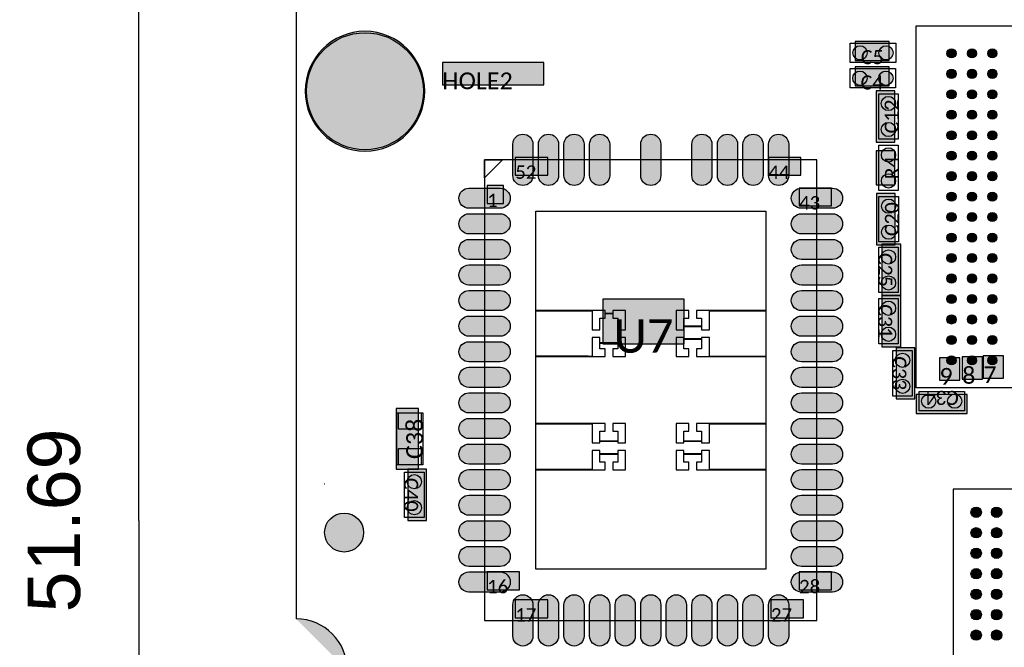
# Model space of a CAD drawing. Extents: x 39 to 117.4, y 137.3 to 200.1.
# Tile 2 of 11: x 39 to 77.5, y 158.3 to 182.8. Entities that reach past the tile are written whole.
import ezdxf

# ---------------------------------------------------------------- set-up
doc = ezdxf.new("R2010")
doc.units = 0
doc.header["$MEASUREMENT"] = 0
doc.layers.get('0').update_dxf_attribs({"linetype": 'CONTINUOUS'})
doc.layers.get('DEFPOINTS').update_dxf_attribs({"linetype": 'CONTINUOUS'})
doc.layers.add('CAD_DRAWING', color=7, linetype='CONTINUOUS')
doc.layers.add('DIMENSIONS', color=7, linetype='CONTINUOUS')
doc.styles.add('_VISDIMTXTSTYLE', font='arial.ttf')
doc.styles.get("Standard").update_dxf_attribs({"font": 'txt.shx'})
doc.dimstyles.get("Standard").update_dxf_attribs({"dimtxt": 0.18, "dimasz": 0.18, "dimexe": 0.18, "dimexo": 0.0625, "dimgap": 0.09, "dimtad": 1, "dimtih": 1, "dimtoh": 1, "dimdec": 4, "dimzin": 0, "dimtxsty": '_VISDIMTXTSTYLE', "dimcen": 0.09, "dimazin": 3, "dimtfac": 1, "dimtofl": 0, "dimtmove": 0, "dimatfit": 3, "dimtolj": 1, "dimtzin": 0})

# ---------------------------------------------------------------- blocks, each defined once
blk = doc.blocks.new('*D1')
for points in [[(43.65, 189.115744), (42.888, 184.543744), (44.412, 184.543744)], [(43.65, 137.426744), (42.888, 141.998744), (44.412, 141.998744)]]:
    blk.add_solid(points)
at = {"layer": 'DEFPOINTS'}
for p in [(43.65, 189.115744), (50.6, 189.115744), (50, 137.426744)]:
    blk.add_point(p, dxfattribs=at)
at = {"layer": 'DIMENSIONS', "linetype": 'CONTINUOUS'}
for q in [(43.65, 189.115744), (43.65, 137.426744)]:
    blk.add_line((43.65, 163.271244), q, dxfattribs=at)
for points in [[(40.827778, 189.115744), (49.188889, 189.115744)], [(40.827778, 137.426744), (48.588889, 137.426744)]]:
    blk.add_lwpolyline(points, close=True, dxfattribs=at)
at = {"insert": (40.336673, 163.271244), "char_height": 2.054655, "width": 10.610269, "attachment_point": 5, "rotation": 90, "style": '_VISDIMTXTSTYLE'}
blk.add_mtext('51.69', dxfattribs=at)

msp = doc.modelspace()

# ---------------------------------------------------------------- hatches: boundary and pattern name
at = {"layer": 'CAD_DRAWING'}
for points in [[(54.833, 180.05, 1), (50.152, 180.05, 1)], [(71.662, 181.254), (72.996, 181.254), (72.996, 181.987), (71.662, 181.987)], [(55.518, 180.304), (59.487, 180.304), (59.487, 181.177), (55.518, 181.177)], [(71.656, 180.264), (72.989, 180.264), (72.989, 180.997), (71.656, 180.997)], [(73.217, 178.062), (73.217, 180.062), (72.484, 180.062), (72.484, 178.062)], [(59.062, 177.976), (59.062, 176.757, -1), (58.275, 176.757), (58.275, 177.976, -1)], [(60.062, 177.976), (60.062, 176.757, -1), (59.275, 176.757), (59.275, 177.976, -1)], [(61.062, 177.976), (61.062, 176.757, -1), (60.275, 176.757), (60.275, 177.976, -1)], [(62.062, 177.976), (62.062, 176.757, -1), (61.275, 176.757), (61.275, 177.976, -1)], [(64.062, 177.976), (64.062, 176.757, -1), (63.275, 176.757), (63.275, 177.976, -1)], [(66.062, 177.976), (66.062, 176.757, -1), (65.275, 176.757), (65.275, 177.976, -1)], [(67.062, 177.976), (67.062, 176.757, -1), (66.275, 176.757), (66.275, 177.976, -1)], [(68.062, 177.976), (68.062, 176.757, -1), (67.275, 176.757), (67.275, 177.976, -1)], [(69.062, 177.976), (69.062, 176.757, -1), (68.275, 176.757), (68.275, 177.976, -1)], [(73.219, 176.387), (73.219, 177.72), (72.486, 177.72), (72.486, 176.387)], [(58.369, 176.767), (59.639, 176.767), (59.639, 177.464), (58.369, 177.464)], [(68.269, 176.767), (69.539, 176.767), (69.539, 177.464), (68.269, 177.464)], [(57.269, 175.666), (57.904, 175.666), (57.904, 176.364), (57.269, 176.364)], [(57.778, 175.473), (56.559, 175.473, -1), (56.559, 176.26), (57.778, 176.26, -1)], [(70.778, 175.473), (69.559, 175.473, -1), (69.559, 176.26), (70.778, 176.26, -1)], [(69.469, 175.566), (70.739, 175.566), (70.739, 176.264), (69.469, 176.264)], [(73.227, 174.049), (73.227, 176.049), (72.495, 176.049), (72.495, 174.049)], [(57.778, 174.473), (56.559, 174.473, -1), (56.559, 175.26), (57.778, 175.26, -1)], [(70.778, 174.473), (69.559, 174.473, -1), (69.559, 175.26), (70.778, 175.26, -1)], [(57.778, 173.473), (56.559, 173.473, -1), (56.559, 174.26), (57.778, 174.26, -1)], [(70.778, 173.473), (69.559, 173.473, -1), (69.559, 174.26), (70.778, 174.26, -1)], [(72.711, 174.066), (72.711, 172.065), (73.444, 172.065), (73.444, 174.066)], [(57.778, 172.473), (56.559, 172.473, -1), (56.559, 173.26), (57.778, 173.26, -1)], [(70.778, 172.473), (69.559, 172.473, -1), (69.559, 173.26), (70.778, 173.26, -1)], [(57.778, 171.473), (56.559, 171.473, -1), (56.559, 172.26), (57.778, 172.26, -1)], [(70.778, 171.473), (69.559, 171.473, -1), (69.559, 172.26), (70.778, 172.26, -1)], [(61.794, 170.18), (64.969, 170.18), (64.969, 171.924), (61.794, 171.924)], [(72.711, 172.059), (72.711, 170.059), (73.444, 170.059), (73.444, 172.059)], [(57.778, 170.473), (56.559, 170.473, -1), (56.559, 171.26), (57.778, 171.26, -1)], [(70.778, 170.473), (69.559, 170.473, -1), (69.559, 171.26), (70.778, 171.26, -1)], [(57.778, 169.473), (56.559, 169.473, -1), (56.559, 170.26), (57.778, 170.26, -1)], [(70.778, 169.473), (69.559, 169.473, -1), (69.559, 170.26), (70.778, 170.26, -1)], [(73.262, 170.025), (73.262, 168.025), (73.995, 168.025), (73.995, 170.025)], [(74.957, 168.761), (75.751, 168.761), (75.751, 169.633), (74.957, 169.633)], [(75.847, 168.791), (76.641, 168.791), (76.641, 169.663), (75.847, 169.663)], [(76.674, 168.83), (77.468, 168.83), (77.468, 169.702), (76.674, 169.702)], [(57.778, 168.473), (56.559, 168.473, -1), (56.559, 169.26), (57.778, 169.26, -1)], [(70.778, 168.473), (69.559, 168.473, -1), (69.559, 169.26), (70.778, 169.26, -1)], [(57.778, 167.473), (56.559, 167.473, -1), (56.559, 168.26), (57.778, 168.26, -1)], [(70.778, 167.473), (69.559, 167.473, -1), (69.559, 168.26), (70.778, 168.26, -1)], [(76.048, 168.189), (74.048, 168.189), (74.048, 167.456), (76.048, 167.456)], [(54.583, 165.271), (54.583, 167.652), (53.711, 167.652), (53.711, 165.271)], [(57.778, 166.473), (56.559, 166.473, -1), (56.559, 167.26), (57.778, 167.26, -1)], [(70.778, 166.473), (69.559, 166.473, -1), (69.559, 167.26), (70.778, 167.26, -1)], [(57.778, 165.473), (56.559, 165.473, -1), (56.559, 166.26), (57.778, 166.26, -1)], [(70.778, 165.473), (69.559, 165.473, -1), (69.559, 166.26), (70.778, 166.26, -1)], [(54.169, 165.277), (54.169, 163.277), (54.902, 163.277), (54.902, 165.277)], [(57.778, 164.473), (56.559, 164.473, -1), (56.559, 165.26), (57.778, 165.26, -1)], [(70.778, 164.473), (69.559, 164.473, -1), (69.559, 165.26), (70.778, 165.26, -1)], [(50.915, 164.706), (50.916, 164.706), (50.916, 164.707), (50.915, 164.707)], [(57.778, 163.473), (56.559, 163.473, -1), (56.559, 164.26), (57.778, 164.26, -1)], [(70.778, 163.473), (69.559, 163.473, -1), (69.559, 164.26), (70.778, 164.26, -1)], [(57.778, 162.473), (56.559, 162.473, -1), (56.559, 163.26), (57.778, 163.26, -1)], [(70.778, 162.473), (69.559, 162.473, -1), (69.559, 163.26), (70.778, 163.26, -1)], [(57.778, 161.473), (56.559, 161.473, -1), (56.559, 162.26), (57.778, 162.26, -1)], [(70.778, 161.473), (69.559, 161.473, -1), (69.559, 162.26), (70.778, 162.26, -1)], [(57.778, 160.473), (56.559, 160.473, -1), (56.559, 161.26), (57.778, 161.26, -1)], [(57.269, 160.566), (58.539, 160.566), (58.539, 161.264), (57.269, 161.264)], [(70.778, 160.473), (69.559, 160.473, -1), (69.559, 161.26), (70.778, 161.26, -1)], [(69.469, 160.566), (70.739, 160.566), (70.739, 161.264), (69.469, 161.264)], [(59.062, 159.976), (59.062, 158.757, -1), (58.275, 158.757), (58.275, 159.976, -1)], [(60.062, 159.976), (60.062, 158.757, -1), (59.275, 158.757), (59.275, 159.976, -1)], [(61.062, 159.976), (61.062, 158.757, -1), (60.275, 158.757), (60.275, 159.976, -1)], [(62.062, 159.976), (62.062, 158.757, -1), (61.275, 158.757), (61.275, 159.976, -1)], [(63.062, 159.976), (63.062, 158.757, -1), (62.275, 158.757), (62.275, 159.976, -1)], [(64.062, 159.976), (64.062, 158.757, -1), (63.275, 158.757), (63.275, 159.976, -1)], [(65.062, 159.976), (65.062, 158.757, -1), (64.275, 158.757), (64.275, 159.976, -1)], [(66.062, 159.976), (66.062, 158.757, -1), (65.275, 158.757), (65.275, 159.976, -1)], [(67.062, 159.976), (67.062, 158.757, -1), (66.275, 158.757), (66.275, 159.976, -1)], [(68.062, 159.976), (68.062, 158.757, -1), (67.275, 158.757), (67.275, 159.976, -1)], [(69.062, 159.976), (69.062, 158.757, -1), (68.275, 158.757), (68.275, 159.976, -1)], [(58.369, 159.467), (59.639, 159.467), (59.639, 160.164), (58.369, 160.164)], [(68.369, 159.467), (69.639, 159.467), (69.639, 160.164), (68.369, 160.164)]]:
    msp.add_hatch(color=254, dxfattribs=at).paths.add_polyline_path(points)
h = msp.add_hatch(color=254, dxfattribs=at)
edge = h.paths.add_edge_path()
edge.add_arc((52.493, 180.05), 2.286, 0, 360)
h = msp.add_hatch(color=254, dxfattribs=at)
edge = h.paths.add_edge_path()
edge.add_arc((71.854, 181.549), 0.279, 0, 360)
h = msp.add_hatch(color=254, dxfattribs=at)
edge = h.paths.add_edge_path()
edge.add_arc((72.87, 181.549), 0.279, 0, 360)
h = msp.add_hatch(color=254, dxfattribs=at)
edge = h.paths.add_edge_path()
edge.add_arc((75.429, 181.529), 0.178, 0, 360)
h = msp.add_hatch(color=254, dxfattribs=at)
edge = h.paths.add_edge_path()
edge.add_arc((76.229, 181.529), 0.178, 0, 360)
h = msp.add_hatch(color=254, dxfattribs=at)
edge = h.paths.add_edge_path()
edge.add_arc((77.029, 181.529), 0.178, 0, 360)
h = msp.add_hatch(color=254, dxfattribs=at)
edge = h.paths.add_edge_path()
edge.add_arc((71.847, 180.558), 0.279, 0, 360)
h = msp.add_hatch(color=254, dxfattribs=at)
edge = h.paths.add_edge_path()
edge.add_arc((72.863, 180.558), 0.279, 0, 360)
h = msp.add_hatch(color=254, dxfattribs=at)
edge = h.paths.add_edge_path()
edge.add_arc((75.429, 180.729), 0.178, 0, 360)
h = msp.add_hatch(color=254, dxfattribs=at)
edge = h.paths.add_edge_path()
edge.add_arc((76.229, 180.729), 0.178, 0, 360)
h = msp.add_hatch(color=254, dxfattribs=at)
edge = h.paths.add_edge_path()
edge.add_arc((77.029, 180.729), 0.178, 0, 360)
h = msp.add_hatch(color=254, dxfattribs=at)
edge = h.paths.add_edge_path()
edge.add_arc((72.963, 179.57), 0.279, 0, 360)
h = msp.add_hatch(color=254, dxfattribs=at)
edge = h.paths.add_edge_path()
edge.add_arc((75.429, 179.929), 0.178, 0, 360)
h = msp.add_hatch(color=254, dxfattribs=at)
edge = h.paths.add_edge_path()
edge.add_arc((76.229, 179.929), 0.178, 0, 360)
h = msp.add_hatch(color=254, dxfattribs=at)
edge = h.paths.add_edge_path()
edge.add_arc((77.029, 179.929), 0.178, 0, 360)
h = msp.add_hatch(color=254, dxfattribs=at)
edge = h.paths.add_edge_path()
edge.add_arc((75.429, 179.129), 0.178, 0, 360)
h = msp.add_hatch(color=254, dxfattribs=at)
edge = h.paths.add_edge_path()
edge.add_arc((76.229, 179.129), 0.178, 0, 360)
h = msp.add_hatch(color=254, dxfattribs=at)
edge = h.paths.add_edge_path()
edge.add_arc((77.029, 179.129), 0.178, 0, 360)
h = msp.add_hatch(color=254, dxfattribs=at)
edge = h.paths.add_edge_path()
edge.add_arc((72.963, 178.554), 0.279, 0, 360)
h = msp.add_hatch(color=254, dxfattribs=at)
edge = h.paths.add_edge_path()
edge.add_arc((75.429, 178.329), 0.178, 0, 360)
h = msp.add_hatch(color=254, dxfattribs=at)
edge = h.paths.add_edge_path()
edge.add_arc((76.229, 178.329), 0.178, 0, 360)
h = msp.add_hatch(color=254, dxfattribs=at)
edge = h.paths.add_edge_path()
edge.add_arc((77.029, 178.329), 0.178, 0, 360)
h = msp.add_hatch(color=254, dxfattribs=at)
edge = h.paths.add_edge_path()
edge.add_arc((72.965, 177.561), 0.279, 0, 360)
h = msp.add_hatch(color=254, dxfattribs=at)
edge = h.paths.add_edge_path()
edge.add_arc((75.429, 177.529), 0.178, 0, 360)
h = msp.add_hatch(color=254, dxfattribs=at)
edge = h.paths.add_edge_path()
edge.add_arc((76.229, 177.529), 0.178, 0, 360)
h = msp.add_hatch(color=254, dxfattribs=at)
edge = h.paths.add_edge_path()
edge.add_arc((77.029, 177.529), 0.178, 0, 360)
h = msp.add_hatch(color=254, dxfattribs=at)
edge = h.paths.add_edge_path()
edge.add_arc((72.965, 176.545), 0.279, 0, 360)
h = msp.add_hatch(color=254, dxfattribs=at)
edge = h.paths.add_edge_path()
edge.add_arc((75.429, 176.729), 0.178, 0, 360)
h = msp.add_hatch(color=254, dxfattribs=at)
edge = h.paths.add_edge_path()
edge.add_arc((76.229, 176.729), 0.178, 0, 360)
h = msp.add_hatch(color=254, dxfattribs=at)
edge = h.paths.add_edge_path()
edge.add_arc((77.029, 176.729), 0.178, 0, 360)
h = msp.add_hatch(color=254, dxfattribs=at)
edge = h.paths.add_edge_path()
edge.add_arc((75.429, 175.929), 0.178, 0, 360)
h = msp.add_hatch(color=254, dxfattribs=at)
edge = h.paths.add_edge_path()
edge.add_arc((76.229, 175.929), 0.178, 0, 360)
h = msp.add_hatch(color=254, dxfattribs=at)
edge = h.paths.add_edge_path()
edge.add_arc((77.029, 175.929), 0.178, 0, 360)
h = msp.add_hatch(color=254, dxfattribs=at)
edge = h.paths.add_edge_path()
edge.add_arc((72.973, 175.557), 0.279, 0, 360)
h = msp.add_hatch(color=254, dxfattribs=at)
edge = h.paths.add_edge_path()
edge.add_arc((75.429, 175.129), 0.178, 0, 360)
h = msp.add_hatch(color=254, dxfattribs=at)
edge = h.paths.add_edge_path()
edge.add_arc((76.229, 175.129), 0.178, 0, 360)
h = msp.add_hatch(color=254, dxfattribs=at)
edge = h.paths.add_edge_path()
edge.add_arc((77.029, 175.129), 0.178, 0, 360)
h = msp.add_hatch(color=254, dxfattribs=at)
edge = h.paths.add_edge_path()
edge.add_arc((72.973, 174.541), 0.279, 0, 360)
h = msp.add_hatch(color=254, dxfattribs=at)
edge = h.paths.add_edge_path()
edge.add_arc((75.429, 174.329), 0.178, 0, 360)
h = msp.add_hatch(color=254, dxfattribs=at)
edge = h.paths.add_edge_path()
edge.add_arc((76.229, 174.329), 0.178, 0, 360)
h = msp.add_hatch(color=254, dxfattribs=at)
edge = h.paths.add_edge_path()
edge.add_arc((77.029, 174.329), 0.178, 0, 360)
h = msp.add_hatch(color=254, dxfattribs=at)
edge = h.paths.add_edge_path()
edge.add_arc((72.965, 173.573), 0.279, 0, 360)
h = msp.add_hatch(color=254, dxfattribs=at)
edge = h.paths.add_edge_path()
edge.add_arc((75.429, 173.529), 0.178, 0, 360)
h = msp.add_hatch(color=254, dxfattribs=at)
edge = h.paths.add_edge_path()
edge.add_arc((76.229, 173.529), 0.178, 0, 360)
h = msp.add_hatch(color=254, dxfattribs=at)
edge = h.paths.add_edge_path()
edge.add_arc((77.029, 173.529), 0.178, 0, 360)
h = msp.add_hatch(color=254, dxfattribs=at)
edge = h.paths.add_edge_path()
edge.add_arc((75.429, 172.729), 0.178, 0, 360)
h = msp.add_hatch(color=254, dxfattribs=at)
edge = h.paths.add_edge_path()
edge.add_arc((76.229, 172.729), 0.178, 0, 360)
h = msp.add_hatch(color=254, dxfattribs=at)
edge = h.paths.add_edge_path()
edge.add_arc((77.029, 172.729), 0.178, 0, 360)
h = msp.add_hatch(color=254, dxfattribs=at)
edge = h.paths.add_edge_path()
edge.add_arc((72.965, 172.557), 0.279, 0, 360)
h = msp.add_hatch(color=254, dxfattribs=at)
edge = h.paths.add_edge_path()
edge.add_arc((72.965, 171.567), 0.279, 0, 360)
h = msp.add_hatch(color=254, dxfattribs=at)
edge = h.paths.add_edge_path()
edge.add_arc((75.429, 171.929), 0.178, 0, 360)
h = msp.add_hatch(color=254, dxfattribs=at)
edge = h.paths.add_edge_path()
edge.add_arc((76.229, 171.929), 0.178, 0, 360)
h = msp.add_hatch(color=254, dxfattribs=at)
edge = h.paths.add_edge_path()
edge.add_arc((77.029, 171.929), 0.178, 0, 360)
h = msp.add_hatch(color=254, dxfattribs=at)
edge = h.paths.add_edge_path()
edge.add_arc((75.429, 171.129), 0.178, 0, 360)
h = msp.add_hatch(color=254, dxfattribs=at)
edge = h.paths.add_edge_path()
edge.add_arc((76.229, 171.129), 0.178, 0, 360)
h = msp.add_hatch(color=254, dxfattribs=at)
edge = h.paths.add_edge_path()
edge.add_arc((77.029, 171.129), 0.178, 0, 360)
h = msp.add_hatch(color=254, dxfattribs=at)
edge = h.paths.add_edge_path()
edge.add_arc((72.965, 170.551), 0.279, 0, 360)
h = msp.add_hatch(color=254, dxfattribs=at)
edge = h.paths.add_edge_path()
edge.add_arc((75.429, 170.329), 0.178, 0, 360)
h = msp.add_hatch(color=254, dxfattribs=at)
edge = h.paths.add_edge_path()
edge.add_arc((76.229, 170.329), 0.178, 0, 360)
h = msp.add_hatch(color=254, dxfattribs=at)
edge = h.paths.add_edge_path()
edge.add_arc((77.029, 170.329), 0.178, 0, 360)
h = msp.add_hatch(color=254, dxfattribs=at)
edge = h.paths.add_edge_path()
edge.add_arc((73.516, 169.533), 0.279, 0, 360)
h = msp.add_hatch(color=254, dxfattribs=at)
edge = h.paths.add_edge_path()
edge.add_arc((75.429, 169.529), 0.178, 0, 360)
h = msp.add_hatch(color=254, dxfattribs=at)
edge = h.paths.add_edge_path()
edge.add_arc((76.229, 169.529), 0.178, 0, 360)
h = msp.add_hatch(color=254, dxfattribs=at)
edge = h.paths.add_edge_path()
edge.add_arc((77.029, 169.529), 0.178, 0, 360)
h = msp.add_hatch(color=254, dxfattribs=at)
edge = h.paths.add_edge_path()
edge.add_arc((73.516, 168.517), 0.279, 0, 360)
h = msp.add_hatch(color=254, dxfattribs=at)
edge = h.paths.add_edge_path()
edge.add_arc((74.54, 167.935), 0.279, 0, 360)
h = msp.add_hatch(color=254, dxfattribs=at)
edge = h.paths.add_edge_path()
edge.add_arc((75.556, 167.935), 0.279, 0, 360)
h = msp.add_hatch(color=254, dxfattribs=at)
edge = h.paths.add_edge_path()
edge.add_arc((54.423, 164.785), 0.279, 0, 360)
h = msp.add_hatch(color=254, dxfattribs=at)
edge = h.paths.add_edge_path()
edge.add_arc((54.423, 163.769), 0.279, 0, 360)
h = msp.add_hatch(color=254, dxfattribs=at)
edge = h.paths.add_edge_path()
edge.add_arc((76.395, 163.59), 0.203, 0, 360)
h = msp.add_hatch(color=254, dxfattribs=at)
edge = h.paths.add_edge_path()
edge.add_arc((77.195, 163.59), 0.203, 0, 360)
h = msp.add_hatch(color=254, dxfattribs=at)
edge = h.paths.add_edge_path()
edge.add_arc((51.677, 162.801), 0.762, 0, 360)
h = msp.add_hatch(color=254, dxfattribs=at)
edge = h.paths.add_edge_path()
edge.add_arc((76.395, 162.79), 0.203, 0, 360)
h = msp.add_hatch(color=254, dxfattribs=at)
edge = h.paths.add_edge_path()
edge.add_arc((77.195, 162.79), 0.203, 0, 360)
h = msp.add_hatch(color=254, dxfattribs=at)
edge = h.paths.add_edge_path()
edge.add_arc((76.395, 161.99), 0.203, 0, 360)
h = msp.add_hatch(color=254, dxfattribs=at)
edge = h.paths.add_edge_path()
edge.add_arc((77.195, 161.99), 0.203, 0, 360)
h = msp.add_hatch(color=254, dxfattribs=at)
edge = h.paths.add_edge_path()
edge.add_arc((76.395, 161.19), 0.203, 0, 360)
h = msp.add_hatch(color=254, dxfattribs=at)
edge = h.paths.add_edge_path()
edge.add_arc((77.195, 161.19), 0.203, 0, 360)
h = msp.add_hatch(color=254, dxfattribs=at)
edge = h.paths.add_edge_path()
edge.add_arc((76.395, 160.39), 0.203, 0, 360)
h = msp.add_hatch(color=254, dxfattribs=at)
edge = h.paths.add_edge_path()
edge.add_arc((77.195, 160.39), 0.203, 0, 360)
h = msp.add_hatch(color=254, dxfattribs=at)
edge = h.paths.add_edge_path()
edge.add_arc((49.8, 157.427), 1.999, 360, 90)
edge.add_line((51.799, 157.427), (49.8, 159.426))
h = msp.add_hatch(color=254, dxfattribs=at)
edge = h.paths.add_edge_path()
edge.add_arc((76.395, 159.59), 0.203, 0, 360)
h = msp.add_hatch(color=254, dxfattribs=at)
edge = h.paths.add_edge_path()
edge.add_arc((77.195, 159.59), 0.203, 0, 360)
h = msp.add_hatch(color=254, dxfattribs=at)
edge = h.paths.add_edge_path()
edge.add_arc((76.395, 158.79), 0.203, 0, 360)
h = msp.add_hatch(color=254, dxfattribs=at)
edge = h.paths.add_edge_path()
edge.add_arc((77.195, 158.79), 0.203, 0, 360)

# ---------------------------------------------------------------- linework, layer by layer
at = {"layer": 'CAD_DRAWING', "color": 9, "linetype": 'CONTINUOUS'}
for points in [[(49.8, 189.116), (49.8, 159.426), (49.8, 159.426)], [(74.054, 168.454), (74.054, 182.604), (74.054, 182.604)], [(74.054, 182.604), (83.204, 182.604), (83.204, 182.604)], [(71.473, 181.93), (73.251, 181.93), (73.251, 181.93)], [(71.473, 181.168), (71.473, 181.93), (71.473, 181.93)], [(73.251, 181.93), (73.251, 181.168), (73.251, 181.168)], [(73.251, 181.168), (71.473, 181.168), (71.473, 181.168)], [(71.466, 180.939), (73.244, 180.939), (73.244, 180.939)], [(71.466, 180.177), (71.466, 180.939), (71.466, 180.939)], [(73.244, 180.939), (73.244, 180.177), (73.244, 180.177)], [(73.244, 180.177), (71.466, 180.177), (71.466, 180.177)], [(72.582, 178.173), (72.582, 179.951), (72.582, 179.951)], [(72.582, 179.951), (73.344, 179.951), (73.344, 179.951)], [(73.344, 179.951), (73.344, 178.173), (73.344, 178.173)], [(73.344, 178.173), (72.582, 178.173), (72.582, 178.173)], [(72.584, 176.164), (72.584, 177.942), (72.584, 177.942)], [(72.584, 177.942), (73.346, 177.942), (73.346, 177.942)], [(73.346, 177.942), (73.346, 176.164), (73.346, 176.164)], [(70.169, 177.366), (57.169, 177.366), (57.169, 177.366)], [(57.169, 177.366), (57.169, 159.367), (57.169, 159.367)], [(57.169, 176.666), (57.169, 177.366), (57.169, 177.366)], [(57.169, 177.366), (57.869, 177.366), (57.869, 177.366)], [(57.869, 177.366), (57.169, 176.666), (57.169, 176.666)], [(70.169, 159.367), (70.169, 177.366), (70.169, 177.366)], [(73.346, 176.164), (72.584, 176.164), (72.584, 176.164)], [(72.592, 174.16), (72.592, 175.938), (72.592, 175.938)], [(72.592, 175.938), (73.354, 175.938), (73.354, 175.938)], [(73.354, 175.938), (73.354, 174.16), (73.354, 174.16)], [(59.169, 171.476), (59.169, 175.366), (59.169, 175.366)], [(59.169, 175.366), (68.169, 175.366), (68.169, 175.366)], [(68.169, 175.366), (68.169, 171.476), (68.169, 171.476)], [(73.354, 174.16), (72.592, 174.16), (72.592, 174.16)], [(72.584, 172.176), (72.584, 173.954), (72.584, 173.954)], [(72.584, 173.954), (73.346, 173.954), (73.346, 173.954)], [(73.346, 173.954), (73.346, 172.176), (73.346, 172.176)], [(73.346, 172.176), (72.584, 172.176), (72.584, 172.176)], [(72.584, 170.17), (72.584, 171.948), (72.584, 171.948)], [(72.584, 171.948), (73.346, 171.948), (73.346, 171.948)], [(73.346, 171.948), (73.346, 170.17), (73.346, 170.17)], [(61.879, 171.476), (59.169, 171.476), (59.169, 171.476)], [(59.169, 169.688), (59.169, 171.467), (59.169, 171.467)], [(59.169, 171.467), (61.379, 171.467), (61.379, 171.467)], [(61.379, 171.467), (61.379, 170.726), (61.379, 170.726)], [(61.879, 171.366), (61.879, 171.476), (61.879, 171.476)], [(62.179, 171.366), (61.879, 171.366), (61.879, 171.366)], [(61.879, 171.176), (61.879, 171.357), (61.879, 171.357)], [(61.879, 171.357), (62.179, 171.357), (62.179, 171.357)], [(62.679, 171.476), (62.179, 171.476), (62.179, 171.476)], [(62.179, 171.476), (62.179, 171.366), (62.179, 171.366)], [(62.179, 171.357), (62.179, 171.176), (62.179, 171.176)], [(62.679, 170.726), (62.679, 171.476), (62.679, 171.476)], [(65.159, 171.476), (64.659, 171.476), (64.659, 171.476)], [(64.659, 171.476), (64.659, 170.726), (64.659, 170.726)], [(65.159, 171.176), (65.159, 171.476), (65.159, 171.476)], [(68.169, 171.476), (65.459, 171.476), (65.459, 171.476)], [(65.459, 171.476), (65.459, 171.176), (65.459, 171.176)], [(65.959, 170.726), (65.959, 171.467), (65.959, 171.467)], [(65.959, 171.467), (68.169, 171.467), (68.169, 171.467)], [(68.169, 171.467), (68.169, 169.687), (68.169, 169.687)], [(61.679, 170.726), (61.679, 171.176), (61.679, 171.176)], [(61.679, 171.176), (61.879, 171.176), (61.879, 171.176)], [(62.179, 171.176), (62.379, 171.176), (62.379, 171.176)], [(62.379, 171.176), (62.379, 170.726), (62.379, 170.726)], [(64.959, 170.867), (64.959, 171.176), (64.959, 171.176)], [(64.959, 171.176), (65.159, 171.176), (65.159, 171.176)], [(65.459, 171.176), (65.659, 171.176), (65.659, 171.176)], [(65.659, 171.176), (65.659, 170.867), (65.659, 170.867)], [(61.379, 170.726), (61.679, 170.726), (61.679, 170.726)], [(62.379, 170.726), (62.679, 170.726), (62.679, 170.726)], [(64.659, 170.726), (64.959, 170.726), (64.959, 170.726)], [(65.659, 170.867), (64.959, 170.867), (64.959, 170.867)], [(64.959, 170.726), (64.959, 170.856), (64.959, 170.856)], [(64.959, 170.856), (65.659, 170.856), (65.659, 170.856)], [(65.659, 170.856), (65.659, 170.726), (65.659, 170.726)], [(65.659, 170.726), (65.959, 170.726), (65.959, 170.726)], [(61.679, 170.426), (61.379, 170.426), (61.379, 170.426)], [(61.379, 170.426), (61.379, 169.687), (61.379, 169.687)], [(61.679, 170.216), (61.679, 170.426), (61.679, 170.426)], [(62.379, 170.216), (61.679, 170.216), (61.679, 170.216)], [(61.679, 169.977), (61.679, 170.206), (61.679, 170.206)], [(61.679, 170.206), (62.379, 170.206), (62.379, 170.206)], [(62.679, 170.426), (62.379, 170.426), (62.379, 170.426)], [(62.379, 170.426), (62.379, 170.216), (62.379, 170.216)], [(62.379, 170.206), (62.379, 169.977), (62.379, 169.977)], [(62.679, 169.676), (62.679, 170.426), (62.679, 170.426)], [(64.959, 170.426), (64.659, 170.426), (64.659, 170.426)], [(64.659, 170.426), (64.659, 169.676), (64.659, 169.676)], [(64.959, 170.366), (64.959, 170.426), (64.959, 170.426)], [(65.659, 170.366), (64.959, 170.366), (64.959, 170.366)], [(64.959, 169.977), (64.959, 170.357), (64.959, 170.357)], [(64.959, 170.357), (65.659, 170.357), (65.659, 170.357)], [(65.959, 170.426), (65.659, 170.426), (65.659, 170.426)], [(65.659, 170.426), (65.659, 170.366), (65.659, 170.366)], [(65.659, 170.357), (65.659, 169.977), (65.659, 169.977)], [(65.959, 169.687), (65.959, 170.426), (65.959, 170.426)], [(61.879, 169.977), (61.679, 169.977), (61.679, 169.977)], [(61.879, 169.676), (61.879, 169.977), (61.879, 169.977)], [(62.379, 169.977), (62.179, 169.977), (62.179, 169.977)], [(62.179, 169.977), (62.179, 169.676), (62.179, 169.676)], [(65.159, 169.977), (64.959, 169.977), (64.959, 169.977)], [(65.159, 169.676), (65.159, 169.977), (65.159, 169.977)], [(65.659, 169.977), (65.459, 169.977), (65.459, 169.977)], [(65.459, 169.977), (65.459, 169.676), (65.459, 169.676)], [(73.346, 170.17), (72.584, 170.17), (72.584, 170.17)], [(73.135, 168.136), (73.135, 169.914), (73.135, 169.914)], [(73.135, 169.914), (73.897, 169.914), (73.897, 169.914)], [(73.897, 169.914), (73.897, 168.136), (73.897, 168.136)], [(61.222, 169.688), (59.169, 169.688), (59.169, 169.688)], [(59.169, 167.057), (59.169, 169.676), (59.169, 169.676)], [(59.169, 169.676), (61.879, 169.676), (61.879, 169.676)], [(61.379, 169.687), (61.222, 169.688), (61.222, 169.688)], [(62.179, 169.676), (62.679, 169.676), (62.679, 169.676)], [(64.659, 169.676), (65.159, 169.676), (65.159, 169.676)], [(65.459, 169.676), (68.169, 169.676), (68.169, 169.676)], [(68.169, 169.687), (65.959, 169.687), (65.959, 169.687)], [(68.169, 169.676), (68.169, 167.057), (68.169, 167.057)], [(82.204, 168.454), (74.054, 168.454), (74.054, 168.454)], [(74.159, 168.316), (75.937, 168.316), (75.937, 168.316)], [(74.159, 167.554), (74.159, 168.316), (74.159, 168.316)], [(75.937, 168.316), (75.937, 167.554), (75.937, 167.554)], [(73.897, 168.136), (73.135, 168.136), (73.135, 168.136)], [(75.937, 167.554), (74.159, 167.554), (74.159, 167.554)], [(53.737, 165.445), (53.737, 167.477), (53.737, 167.477)], [(53.737, 167.477), (54.753, 167.477), (54.753, 167.477)], [(54.69, 166.842), (53.801, 166.842), (53.801, 167.477), (54.69, 167.477), (54.69, 166.842)], [(54.753, 167.477), (54.753, 165.445), (54.753, 165.445)], [(61.879, 167.057), (59.169, 167.057), (59.169, 167.057)], [(59.169, 165.266), (59.169, 167.046), (59.169, 167.046)], [(59.169, 167.046), (61.379, 167.046), (61.379, 167.046)], [(61.379, 167.046), (61.379, 166.307), (61.379, 166.307)], [(61.679, 166.376), (61.679, 166.756), (61.679, 166.756)], [(61.679, 166.756), (61.879, 166.756), (61.879, 166.756)], [(61.879, 166.756), (61.879, 167.057), (61.879, 167.057)], [(62.679, 167.057), (62.179, 167.057), (62.179, 167.057)], [(62.179, 167.057), (62.179, 166.756), (62.179, 166.756)], [(62.179, 166.756), (62.379, 166.756), (62.379, 166.756)], [(62.379, 166.756), (62.379, 166.376), (62.379, 166.376)], [(62.679, 166.307), (62.679, 167.057), (62.679, 167.057)], [(65.159, 167.057), (64.659, 167.057), (64.659, 167.057)], [(64.659, 167.057), (64.659, 166.307), (64.659, 166.307)], [(64.959, 166.376), (64.959, 166.756), (64.959, 166.756)], [(64.959, 166.756), (65.159, 166.756), (65.159, 166.756)], [(65.159, 166.756), (65.159, 167.057), (65.159, 167.057)], [(68.169, 167.057), (65.459, 167.057), (65.459, 167.057)], [(65.459, 167.057), (65.459, 166.756), (65.459, 166.756)], [(65.459, 166.756), (65.659, 166.756), (65.659, 166.756)], [(65.659, 166.756), (65.659, 166.376), (65.659, 166.376)], [(65.959, 166.307), (65.959, 167.046), (65.959, 167.046)], [(65.959, 167.046), (68.169, 167.046), (68.169, 167.046)], [(68.169, 167.046), (68.169, 165.266), (68.169, 165.266)], [(62.379, 166.376), (61.679, 166.376), (61.679, 166.376)], [(61.679, 166.307), (61.679, 166.366), (61.679, 166.366)], [(61.679, 166.366), (62.379, 166.366), (62.379, 166.366)], [(62.379, 166.366), (62.379, 166.307), (62.379, 166.307)], [(65.659, 166.376), (64.959, 166.376), (64.959, 166.376)], [(64.959, 166.307), (64.959, 166.366), (64.959, 166.366)], [(64.959, 166.366), (65.659, 166.366), (65.659, 166.366)], [(65.659, 166.366), (65.659, 166.307), (65.659, 166.307)], [(54.69, 165.445), (53.801, 165.445), (53.801, 166.08), (54.69, 166.08), (54.69, 165.445)], [(61.379, 166.307), (61.679, 166.307), (61.679, 166.307)], [(61.679, 166.007), (61.379, 166.007), (61.379, 166.007)], [(61.379, 166.007), (61.379, 165.266), (61.379, 165.266)], [(61.679, 165.877), (61.679, 166.007), (61.679, 166.007)], [(62.379, 166.307), (62.679, 166.307), (62.679, 166.307)], [(62.679, 166.007), (62.379, 166.007), (62.379, 166.007)], [(62.379, 166.007), (62.379, 165.877), (62.379, 165.877)], [(62.679, 165.257), (62.679, 166.007), (62.679, 166.007)], [(64.659, 166.307), (64.959, 166.307), (64.959, 166.307)], [(64.959, 166.007), (64.659, 166.007), (64.659, 166.007)], [(64.659, 166.007), (64.659, 165.257), (64.659, 165.257)], [(64.959, 165.877), (64.959, 166.007), (64.959, 166.007)], [(65.659, 166.307), (65.959, 166.307), (65.959, 166.307)], [(65.959, 166.007), (65.659, 166.007), (65.659, 166.007)], [(65.659, 166.007), (65.659, 165.877), (65.659, 165.877)], [(65.959, 165.266), (65.959, 166.007), (65.959, 166.007)], [(62.379, 165.877), (61.679, 165.877), (61.679, 165.877)], [(61.679, 165.556), (61.679, 165.866), (61.679, 165.866)], [(61.679, 165.866), (62.379, 165.866), (62.379, 165.866)], [(62.379, 165.866), (62.379, 165.556), (62.379, 165.556)], [(65.659, 165.877), (64.959, 165.877), (64.959, 165.877)], [(64.959, 165.556), (64.959, 165.866), (64.959, 165.866)], [(64.959, 165.866), (65.659, 165.866), (65.659, 165.866)], [(65.659, 165.866), (65.659, 165.556), (65.659, 165.556)], [(54.753, 165.445), (53.737, 165.445), (53.737, 165.445)], [(61.379, 165.266), (59.169, 165.266), (59.169, 165.266)], [(59.169, 161.366), (59.169, 165.257), (59.169, 165.257)], [(59.169, 165.257), (61.879, 165.257), (61.879, 165.257)], [(61.879, 165.556), (61.679, 165.556), (61.679, 165.556)], [(61.879, 165.257), (61.879, 165.556), (61.879, 165.556)], [(62.379, 165.556), (62.179, 165.556), (62.179, 165.556)], [(62.179, 165.556), (62.179, 165.257), (62.179, 165.257)], [(62.179, 165.257), (62.679, 165.257), (62.679, 165.257)], [(64.659, 165.257), (65.159, 165.257), (65.159, 165.257)], [(65.159, 165.556), (64.959, 165.556), (64.959, 165.556)], [(65.159, 165.257), (65.159, 165.556), (65.159, 165.556)], [(65.659, 165.556), (65.459, 165.556), (65.459, 165.556)], [(65.459, 165.556), (65.459, 165.257), (65.459, 165.257)], [(65.459, 165.257), (68.169, 165.257), (68.169, 165.257)], [(68.169, 165.266), (65.959, 165.266), (65.959, 165.266)], [(68.169, 165.257), (68.169, 161.366), (68.169, 161.366)], [(54.042, 163.388), (54.042, 165.166), (54.042, 165.166)], [(54.042, 165.166), (54.804, 165.166), (54.804, 165.166)], [(54.804, 165.166), (54.804, 163.388), (54.804, 163.388)], [(96.495, 164.49), (75.495, 164.49), (75.495, 164.49)], [(75.495, 164.49), (75.495, 143.49), (75.495, 143.49)], [(54.804, 163.388), (54.042, 163.388), (54.042, 163.388)], [(68.169, 161.366), (59.169, 161.366), (59.169, 161.366)], [(57.169, 159.367), (70.169, 159.367), (70.169, 159.367)]]:
    msp.add_lwpolyline(points, dxfattribs=at)
for points in [[(54.833, 180.05, 1), (50.152, 180.05, 1)], [(59.062, 177.976), (59.062, 176.757, -1), (58.275, 176.757), (58.275, 177.976, -1)], [(60.062, 177.976), (60.062, 176.757, -1), (59.275, 176.757), (59.275, 177.976, -1)], [(61.062, 177.976), (61.062, 176.757, -1), (60.275, 176.757), (60.275, 177.976, -1)], [(62.062, 177.976), (62.062, 176.757, -1), (61.275, 176.757), (61.275, 177.976, -1)], [(64.062, 177.976), (64.062, 176.757, -1), (63.275, 176.757), (63.275, 177.976, -1)], [(66.062, 177.976), (66.062, 176.757, -1), (65.275, 176.757), (65.275, 177.976, -1)], [(67.062, 177.976), (67.062, 176.757, -1), (66.275, 176.757), (66.275, 177.976, -1)], [(68.062, 177.976), (68.062, 176.757, -1), (67.275, 176.757), (67.275, 177.976, -1)], [(69.062, 177.976), (69.062, 176.757, -1), (68.275, 176.757), (68.275, 177.976, -1)], [(57.778, 175.473), (56.559, 175.473, -1), (56.559, 176.26), (57.778, 176.26, -1)], [(70.778, 175.473), (69.559, 175.473, -1), (69.559, 176.26), (70.778, 176.26, -1)], [(57.778, 174.473), (56.559, 174.473, -1), (56.559, 175.26), (57.778, 175.26, -1)], [(70.778, 174.473), (69.559, 174.473, -1), (69.559, 175.26), (70.778, 175.26, -1)], [(57.778, 173.473), (56.559, 173.473, -1), (56.559, 174.26), (57.778, 174.26, -1)], [(70.778, 173.473), (69.559, 173.473, -1), (69.559, 174.26), (70.778, 174.26, -1)], [(57.778, 172.473), (56.559, 172.473, -1), (56.559, 173.26), (57.778, 173.26, -1)], [(70.778, 172.473), (69.559, 172.473, -1), (69.559, 173.26), (70.778, 173.26, -1)], [(57.778, 171.473), (56.559, 171.473, -1), (56.559, 172.26), (57.778, 172.26, -1)], [(70.778, 171.473), (69.559, 171.473, -1), (69.559, 172.26), (70.778, 172.26, -1)], [(57.778, 170.473), (56.559, 170.473, -1), (56.559, 171.26), (57.778, 171.26, -1)], [(70.778, 170.473), (69.559, 170.473, -1), (69.559, 171.26), (70.778, 171.26, -1)], [(57.778, 169.473), (56.559, 169.473, -1), (56.559, 170.26), (57.778, 170.26, -1)], [(70.778, 169.473), (69.559, 169.473, -1), (69.559, 170.26), (70.778, 170.26, -1)], [(57.778, 168.473), (56.559, 168.473, -1), (56.559, 169.26), (57.778, 169.26, -1)], [(70.778, 168.473), (69.559, 168.473, -1), (69.559, 169.26), (70.778, 169.26, -1)], [(57.778, 167.473), (56.559, 167.473, -1), (56.559, 168.26), (57.778, 168.26, -1)], [(70.778, 167.473), (69.559, 167.473, -1), (69.559, 168.26), (70.778, 168.26, -1)], [(57.778, 166.473), (56.559, 166.473, -1), (56.559, 167.26), (57.778, 167.26, -1)], [(70.778, 166.473), (69.559, 166.473, -1), (69.559, 167.26), (70.778, 167.26, -1)], [(57.778, 165.473), (56.559, 165.473, -1), (56.559, 166.26), (57.778, 166.26, -1)], [(70.778, 165.473), (69.559, 165.473, -1), (69.559, 166.26), (70.778, 166.26, -1)], [(57.778, 164.473), (56.559, 164.473, -1), (56.559, 165.26), (57.778, 165.26, -1)], [(70.778, 164.473), (69.559, 164.473, -1), (69.559, 165.26), (70.778, 165.26, -1)], [(57.778, 163.473), (56.559, 163.473, -1), (56.559, 164.26), (57.778, 164.26, -1)], [(70.778, 163.473), (69.559, 163.473, -1), (69.559, 164.26), (70.778, 164.26, -1)], [(57.778, 162.473), (56.559, 162.473, -1), (56.559, 163.26), (57.778, 163.26, -1)], [(70.778, 162.473), (69.559, 162.473, -1), (69.559, 163.26), (70.778, 163.26, -1)], [(57.778, 161.473), (56.559, 161.473, -1), (56.559, 162.26), (57.778, 162.26, -1)], [(70.778, 161.473), (69.559, 161.473, -1), (69.559, 162.26), (70.778, 162.26, -1)], [(57.778, 160.473), (56.559, 160.473, -1), (56.559, 161.26), (57.778, 161.26, -1)], [(70.778, 160.473), (69.559, 160.473, -1), (69.559, 161.26), (70.778, 161.26, -1)], [(59.062, 159.976), (59.062, 158.757, -1), (58.275, 158.757), (58.275, 159.976, -1)], [(60.062, 159.976), (60.062, 158.757, -1), (59.275, 158.757), (59.275, 159.976, -1)], [(61.062, 159.976), (61.062, 158.757, -1), (60.275, 158.757), (60.275, 159.976, -1)], [(62.062, 159.976), (62.062, 158.757, -1), (61.275, 158.757), (61.275, 159.976, -1)], [(63.062, 159.976), (63.062, 158.757, -1), (62.275, 158.757), (62.275, 159.976, -1)], [(64.062, 159.976), (64.062, 158.757, -1), (63.275, 158.757), (63.275, 159.976, -1)], [(65.062, 159.976), (65.062, 158.757, -1), (64.275, 158.757), (64.275, 159.976, -1)], [(66.062, 159.976), (66.062, 158.757, -1), (65.275, 158.757), (65.275, 159.976, -1)], [(67.062, 159.976), (67.062, 158.757, -1), (66.275, 158.757), (66.275, 159.976, -1)], [(68.062, 159.976), (68.062, 158.757, -1), (67.275, 158.757), (67.275, 159.976, -1)], [(69.062, 159.976), (69.062, 158.757, -1), (68.275, 158.757), (68.275, 159.976, -1)]]:
    msp.add_lwpolyline(points, format="xyb", close=True, dxfattribs=at)
for points in [[(71.662, 181.254), (72.996, 181.254), (72.996, 181.987), (71.662, 181.987)], [(55.518, 180.304), (59.487, 180.304), (59.487, 181.177), (55.518, 181.177)], [(71.656, 180.264), (72.989, 180.264), (72.989, 180.997), (71.656, 180.997)], [(73.217, 178.062), (73.217, 180.062), (72.484, 180.062), (72.484, 178.062)], [(73.219, 176.387), (73.219, 177.72), (72.486, 177.72), (72.486, 176.387)], [(58.369, 176.767), (59.639, 176.767), (59.639, 177.464), (58.369, 177.464)], [(68.269, 176.767), (69.539, 176.767), (69.539, 177.464), (68.269, 177.464)], [(57.269, 175.666), (57.904, 175.666), (57.904, 176.364), (57.269, 176.364)], [(69.469, 175.566), (70.739, 175.566), (70.739, 176.264), (69.469, 176.264)], [(73.227, 174.049), (73.227, 176.049), (72.495, 176.049), (72.495, 174.049)], [(72.711, 174.066), (72.711, 172.065), (73.444, 172.065), (73.444, 174.066)], [(61.794, 170.18), (64.969, 170.18), (64.969, 171.924), (61.794, 171.924)], [(72.711, 172.059), (72.711, 170.059), (73.444, 170.059), (73.444, 172.059)], [(73.262, 170.025), (73.262, 168.025), (73.995, 168.025), (73.995, 170.025)], [(74.957, 168.761), (75.751, 168.761), (75.751, 169.633), (74.957, 169.633)], [(75.847, 168.791), (76.641, 168.791), (76.641, 169.663), (75.847, 169.663)], [(76.674, 168.83), (77.468, 168.83), (77.468, 169.702), (76.674, 169.702)], [(76.048, 168.189), (74.048, 168.189), (74.048, 167.456), (76.048, 167.456)], [(54.583, 165.271), (54.583, 167.652), (53.711, 167.652), (53.711, 165.271)], [(54.169, 165.277), (54.169, 163.277), (54.902, 163.277), (54.902, 165.277)], [(50.915, 164.706), (50.916, 164.706), (50.916, 164.707), (50.915, 164.707)], [(57.269, 160.566), (58.539, 160.566), (58.539, 161.264), (57.269, 161.264)], [(69.469, 160.566), (70.739, 160.566), (70.739, 161.264), (69.469, 161.264)], [(58.369, 159.467), (59.639, 159.467), (59.639, 160.164), (58.369, 160.164)], [(68.369, 159.467), (69.639, 159.467), (69.639, 160.164), (68.369, 160.164)]]:
    msp.add_lwpolyline(points, close=True, dxfattribs=at)
for centre, radius in [((52.493, 180.05), 2.286), ((71.854, 181.549), 0.279), ((72.87, 181.549), 0.279), ((75.429, 181.529), 0.178), ((76.229, 181.529), 0.178), ((77.029, 181.529), 0.178), ((71.847, 180.558), 0.279), ((72.863, 180.558), 0.279), ((75.429, 180.729), 0.178), ((76.229, 180.729), 0.178), ((77.029, 180.729), 0.178), ((72.963, 179.57), 0.279), ((75.429, 179.929), 0.178), ((76.229, 179.929), 0.178), ((77.029, 179.929), 0.178), ((75.429, 179.129), 0.178), ((76.229, 179.129), 0.178), ((77.029, 179.129), 0.178), ((72.963, 178.554), 0.279), ((75.429, 178.329), 0.178), ((76.229, 178.329), 0.178), ((77.029, 178.329), 0.178), ((72.965, 177.561), 0.279), ((75.429, 177.529), 0.178), ((76.229, 177.529), 0.178), ((77.029, 177.529), 0.178), ((72.965, 176.545), 0.279), ((75.429, 176.729), 0.178), ((76.229, 176.729), 0.178), ((77.029, 176.729), 0.178), ((75.429, 175.929), 0.178), ((76.229, 175.929), 0.178), ((77.029, 175.929), 0.178), ((72.973, 175.557), 0.279), ((75.429, 175.129), 0.178), ((76.229, 175.129), 0.178), ((77.029, 175.129), 0.178), ((72.973, 174.541), 0.279), ((75.429, 174.329), 0.178), ((76.229, 174.329), 0.178), ((77.029, 174.329), 0.178), ((72.965, 173.573), 0.279), ((75.429, 173.529), 0.178), ((76.229, 173.529), 0.178), ((77.029, 173.529), 0.178), ((75.429, 172.729), 0.178), ((76.229, 172.729), 0.178), ((77.029, 172.729), 0.178), ((72.965, 172.557), 0.279), ((72.965, 171.567), 0.279), ((75.429, 171.929), 0.178), ((76.229, 171.929), 0.178), ((77.029, 171.929), 0.178), ((75.429, 171.129), 0.178), ((76.229, 171.129), 0.178), ((77.029, 171.129), 0.178), ((72.965, 170.551), 0.279), ((75.429, 170.329), 0.178), ((76.229, 170.329), 0.178), ((77.029, 170.329), 0.178), ((73.516, 169.533), 0.279), ((75.429, 169.529), 0.178), ((76.229, 169.529), 0.178), ((77.029, 169.529), 0.178), ((73.516, 168.517), 0.279), ((74.54, 167.935), 0.279), ((75.556, 167.935), 0.279), ((54.423, 164.785), 0.279), ((54.423, 163.769), 0.279), ((76.395, 163.59), 0.203), ((77.195, 163.59), 0.203), ((51.677, 162.801), 0.762), ((76.395, 162.79), 0.203), ((77.195, 162.79), 0.203), ((76.395, 161.99), 0.203), ((77.195, 161.99), 0.203), ((76.395, 161.19), 0.203), ((77.195, 161.19), 0.203), ((76.395, 160.39), 0.203), ((77.195, 160.39), 0.203), ((76.395, 159.59), 0.203), ((77.195, 159.59), 0.203), ((76.395, 158.79), 0.203), ((77.195, 158.79), 0.203)]:
    msp.add_circle(centre, radius, dxfattribs=at)
msp.add_arc((49.8, 157.427), 1.999, 0, 90, dxfattribs=at)

# ---------------------------------------------------------------- texts
at = {"layer": 'CAD_DRAWING'}
for s, insert, char_height, width, attachment_point in [('\\C7;\\fCalibri|b0|i0|;\\H0.5495304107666;C5', (72.329, 181.101), 0.54953, 1.3335, 8), ('\\C7;\\fCalibri|b0|i0|;\\H0.65417518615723;HOLE2', (55.518, 180.121), 0.65417, 3.96875, 7), ('\\C7;\\fCalibri|b0|i0|;\\H0.5495304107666;C4', (72.322, 180.11), 0.54953, 1.3335, 8), ('\\C7;\\fCalibri|b0|i0|;\\H0.52329654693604;52', (58.369, 176.62), 0.5233, 1.27, 7), ('\\C7;\\fCalibri|b0|i0|;\\H0.52329654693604;44', (68.269, 176.62), 0.5233, 1.27, 7), ('\\C7;\\fCalibri|b0|i0|;\\H0.52329654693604;1', (57.269, 175.52), 0.5233, 0.635, 7), ('\\C7;\\fCalibri|b0|i0|;\\H0.52329654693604;43', (69.469, 175.42), 0.5233, 1.27, 7), ('\\C7;\\fCalibri|b0|i0|;\\H1.3083503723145;U7', (63.382, 169.814), 1.30835, 3.175, 8), ('\\C7;\\fCalibri|b0|i0|;\\H0.65417518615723;9', (74.957, 168.578), 0.65417, 0.79375, 7), ('\\C7;\\fCalibri|b0|i0|;\\H0.65417518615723;8', (75.847, 168.608), 0.65417, 0.79375, 7), ('\\C7;\\fCalibri|b0|i0|;\\H0.65417518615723;7', (76.674, 168.646), 0.65417, 0.79375, 7), ('\\C7;\\fCalibri|b0|i0|;\\H0.00029067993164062;FD*', (50.915, 164.706), 0.000291, 0.000952, 7), ('\\C7;\\fCalibri|b0|i0|;\\H0.52329654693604;16', (57.269, 160.42), 0.5233, 1.27, 7), ('\\C7;\\fCalibri|b0|i0|;\\H0.52329654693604;28', (69.469, 160.42), 0.5233, 1.27, 7), ('\\C7;\\fCalibri|b0|i0|;\\H0.52329654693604;17', (58.369, 159.32), 0.5233, 1.27, 7), ('\\C7;\\fCalibri|b0|i0|;\\H0.52329654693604;27', (68.369, 159.32), 0.5233, 1.27, 7)]:
    msp.add_mtext(s, dxfattribs=dict(at, insert=insert, char_height=char_height, width=width, attachment_point=attachment_point))
at = {"layer": 'CAD_DRAWING', "attachment_point": 8}
for s, insert, char_height, width, rotation in [('\\C7;\\fCalibri|b0|i0|;\\H0.5495304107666;C12', (73.371, 179.062), 0.54953, 2.00025, 90), ('\\C7;\\fCalibri|b0|i0|;\\H0.5495304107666;R4', (73.373, 177.053), 0.54953, 1.3335, 90), ('\\C7;\\fCalibri|b0|i0|;\\H0.5495304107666;C20', (73.381, 175.049), 0.54953, 2.00025, 90), ('\\C7;\\fCalibri|b0|i0|;\\H0.5495304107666;C25', (72.557, 173.065), 0.54953, 2.00025, 270), ('\\C7;\\fCalibri|b0|i0|;\\H0.5495304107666;C31', (72.557, 171.059), 0.54953, 2.00025, 270), ('\\C7;\\fCalibri|b0|i0|;\\H0.5495304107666;C33', (73.109, 169.025), 0.54953, 2.00025, 270), ('\\C7;\\fCalibri|b0|i0|;\\H0.5495304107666;C34', (75.048, 168.343), 0.54953, 2.00025, 180), ('\\C7;\\fCalibri|b0|i0|;\\H0.65417518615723;C38', (54.766, 166.461), 0.65417, 2.38125, 90), ('\\C7;\\fCalibri|b0|i0|;\\H0.5495304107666;C40', (54.015, 164.277), 0.54953, 2.00025, 270)]:
    msp.add_mtext(s, dxfattribs=dict(at, insert=insert, char_height=char_height, width=width, rotation=rotation))

# ---------------------------------------------------------------- dimensions: what is measured, and where the dimension line sits
dim = msp.add_linear_dim(base=(43.65, 189.116), p1=(50, 137.427), p2=(50.6, 189.116), angle=90, dimstyle='STANDARD', override={"dimtxt": 2.054655, "dimtad": 1, "dimtih": 0, "dimdec": 2, "dimlunit": 2, "dimadec": 2, "dimfrac": 0})
dim.commit()
dim.dimension.update_dxf_attribs({"geometry": '*D1', "text_midpoint": (40.337, 163.271)})

doc.saveas('drawing.dxf')
